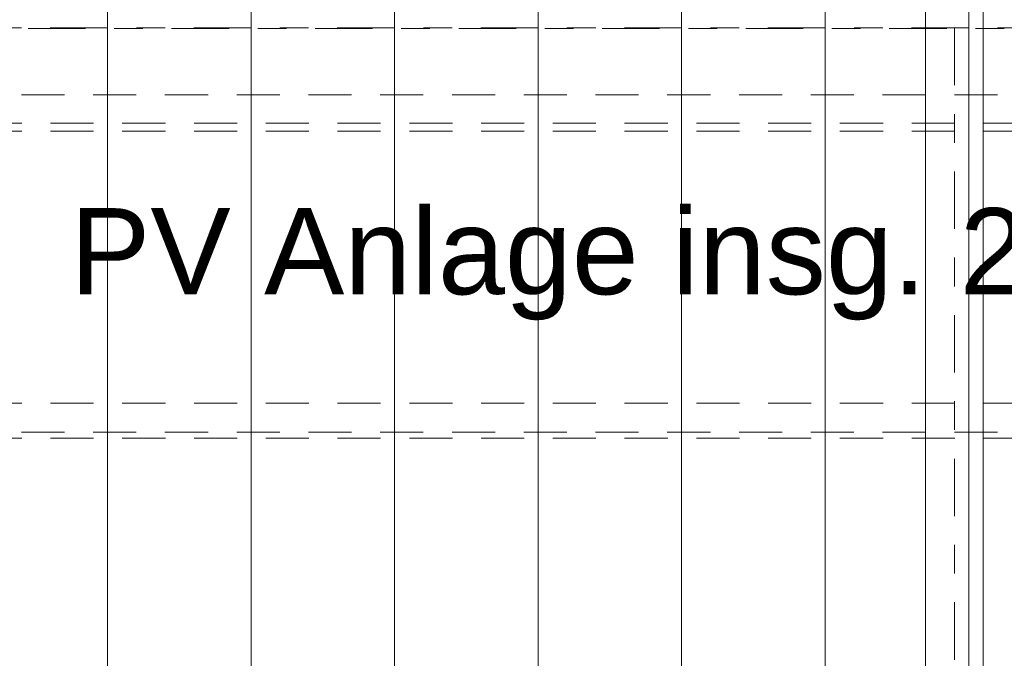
# Model space of a CAD drawing. Header units: metres. Extents: x -167 to 233, y -155 to 122.
# Tile 71 of 96: x 39.5 to 42.93, y 36.4 to 38.62. Entities that reach past the tile are written whole.
import ezdxf
from ezdxf.enums import TextEntityAlignment as Align

# ---------------------------------------------------------------- set-up
doc = ezdxf.new("R2010")
doc.units = ezdxf.units.M
doc.header["$MEASUREMENT"] = 0
for name, pattern in [('Achse', [0.4, 0.2, -0.1, 0, -0.1]), ('Raster', [0.4, 0.2, -0.1, 0, -0.1]), ('Strichlinie_ eng', [0.23, 0.15, -0.08])]:
    doc.linetypes.add(name, pattern=pattern)
for name, color, linetype in [('20 Träger', 7, 'Continuous'), ('30 Dachaufbau', 7, 'Continuous'), ('30 Dachkonstruktion massiv', 7, 'Continuous'), ('70 PV-Anlage', 7, 'Continuous'), ('90 Achsraster', 7, 'Continuous'), ('90 Allgemein Beschriftung', 7, 'Continuous')]:
    doc.layers.add(name, color=color, linetype=linetype)
doc.styles.add('ERSTELLTER_STIL_1', font='arial.ttf')
doc.styles.add('ERSTELLTER_STIL_2', font='arial.ttf')

# ---------------------------------------------------------------- blocks, each defined once
blk = doc.blocks.new('Standard-Rastermarker_137')
at = {"layer": '90 Achsraster', "color": 14, "linetype": 'Raster', "lineweight": 18, "true_color": 0xa80000}
blk.add_line((1, 0), (24.7309, 0), dxfattribs=at)
at = {"layer": '90 Achsraster', "color": 14, "lineweight": 18, "true_color": 0xa80000, "style": 'ERSTELLTER_STIL_1'}
for tag, p in [('AC_MarkerText_1_0', (-0.5686, -0.0686)), ('AC_MarkerText_1_1', (25.8623, -0.0686))]:
    blk.add_attdef(tag, text='', height=0.3, rotation=90, dxfattribs=at).set_placement(p, align=Align.TOP_CENTER)
blk = doc.blocks.new('Standard-Rastermarker_139')
at = {"layer": '90 Achsraster', "color": 14, "linetype": 'Raster', "lineweight": 18, "true_color": 0xa80000}
blk.add_line((1, 0), (45.4427, 0), dxfattribs=at)
at = {"layer": '90 Achsraster', "color": 14, "lineweight": 18, "true_color": 0xa80000, "style": 'ERSTELLTER_STIL_1'}
for tag, p in [('AC_MarkerText_1_0', (-0.35, 0.15)), ('AC_MarkerText_1_1', (46.7927, 0.15))]:
    blk.add_attdef(tag, text='', height=0.3, dxfattribs=at).set_placement(p, align=Align.TOP_CENTER)
blk = doc.blocks.new('Lattung 27_2')
at = {"layer": '30 Dachkonstruktion massiv', "color": 7, "linetype": 'Strichlinie_ eng', "lineweight": 13}
for p, q in [((40.5014, 6.516), (0, 6.516)), ((0, 6.4946), (40.5014, 6.4946)), ((40.5014, 6.3936), (0, 6.3936)), ((40.5014, 5.4465), (0, 5.4465)), ((40.5014, 5.4186), (0, 5.4186)), ((0, 5.3196), (40.5014, 5.3196))]:
    blk.add_line(p, q, dxfattribs=at)
blk = doc.blocks.new('*X219', base_point=(27236.1321, 33357.279))
at = {"layer": '30 Dachaufbau', "color": 7, "linetype": 'Continuous', "lineweight": 13}
for p, q in [((39.8011, 38.6815), (39.8011, 38.6172)), ((39.8011, 38.6815), (39.8011, 38.6172)), ((40.3011, 38.6815), (40.3011, 38.6172)), ((40.3011, 38.6815), (40.3011, 38.6172)), ((40.8011, 38.6815), (40.8011, 38.6172)), ((40.8011, 38.6815), (40.8011, 38.6172)), ((41.3011, 38.6815), (41.3011, 38.6172)), ((41.3011, 38.6815), (41.3011, 38.6172)), ((41.8011, 38.6815), (41.8011, 38.6172)), ((41.8011, 38.6815), (41.8011, 38.6172)), ((42.3011, 38.6815), (42.3011, 38.6172)), ((42.3011, 38.6815), (42.3011, 38.6172)), ((42.8011, 38.6815), (42.8011, 38.6172)), ((42.8011, 38.6815), (42.8011, 38.6172)), ((39.8011, 38.6172), (39.8011, 38.5528)), ((39.8011, 38.6172), (39.8011, 38.5528)), ((40.3011, 38.6172), (40.3011, 38.5528)), ((40.3011, 38.6172), (40.3011, 38.5528)), ((40.8011, 38.6172), (40.8011, 38.5528)), ((40.8011, 38.6172), (40.8011, 38.5528)), ((41.3011, 38.6172), (41.3011, 38.5528)), ((41.3011, 38.6172), (41.3011, 38.5528)), ((41.8011, 38.6172), (41.8011, 38.5528)), ((41.8011, 38.6172), (41.8011, 38.5528)), ((42.3011, 38.6172), (42.3011, 38.5528)), ((42.3011, 38.6172), (42.3011, 38.5528)), ((42.8011, 38.6172), (42.8011, 38.5528)), ((42.8011, 38.6172), (42.8011, 38.5528)), ((39.8011, 38.5528), (39.8011, 38.4884)), ((39.8011, 38.5528), (39.8011, 38.4884)), ((40.3011, 38.5528), (40.3011, 38.4884)), ((40.3011, 38.5528), (40.3011, 38.4884)), ((40.8011, 38.5528), (40.8011, 38.4884)), ((40.8011, 38.5528), (40.8011, 38.4884)), ((41.3011, 38.5528), (41.3011, 38.4884)), ((41.3011, 38.5528), (41.3011, 38.4884)), ((41.8011, 38.5528), (41.8011, 38.4884)), ((41.8011, 38.5528), (41.8011, 38.4884)), ((42.3011, 38.5528), (42.3011, 38.4884)), ((42.3011, 38.5528), (42.3011, 38.4884)), ((42.8011, 38.5528), (42.8011, 38.4884)), ((42.8011, 38.5528), (42.8011, 38.4884)), ((39.8011, 38.4884), (39.8011, 38.4241)), ((39.8011, 38.4884), (39.8011, 38.4241)), ((40.3011, 38.4884), (40.3011, 38.4241)), ((40.3011, 38.4884), (40.3011, 38.4241)), ((40.8011, 38.4884), (40.8011, 38.4241)), ((40.8011, 38.4884), (40.8011, 38.4241)), ((41.3011, 38.4884), (41.3011, 38.4241)), ((41.3011, 38.4884), (41.3011, 38.4241)), ((41.8011, 38.4884), (41.8011, 38.4241)), ((41.8011, 38.4884), (41.8011, 38.4241)), ((42.3011, 38.4884), (42.3011, 38.4241)), ((42.3011, 38.4884), (42.3011, 38.4241)), ((42.8011, 38.4884), (42.8011, 38.4241)), ((42.8011, 38.4884), (42.8011, 38.4241)), ((39.8011, 38.4241), (39.8011, 38.3597)), ((39.8011, 38.4241), (39.8011, 38.3597)), ((40.3011, 38.4241), (40.3011, 38.3597)), ((40.3011, 38.4241), (40.3011, 38.3597)), ((40.8011, 38.4241), (40.8011, 38.3597)), ((40.8011, 38.4241), (40.8011, 38.3597)), ((41.3011, 38.4241), (41.3011, 38.3597)), ((41.3011, 38.4241), (41.3011, 38.3597)), ((41.8011, 38.4241), (41.8011, 38.3597)), ((41.8011, 38.4241), (41.8011, 38.3597)), ((42.3011, 38.4241), (42.3011, 38.3597)), ((42.3011, 38.4241), (42.3011, 38.3597)), ((42.8011, 38.4241), (42.8011, 38.3597)), ((42.8011, 38.4241), (42.8011, 38.3597)), ((39.8011, 38.3597), (39.8011, 38.2953)), ((39.8011, 38.3597), (39.8011, 38.2953)), ((40.3011, 38.3597), (40.3011, 38.2953)), ((40.3011, 38.3597), (40.3011, 38.2953)), ((40.8011, 38.3597), (40.8011, 38.2953)), ((40.8011, 38.3597), (40.8011, 38.2953)), ((41.3011, 38.3597), (41.3011, 38.2953)), ((41.3011, 38.3597), (41.3011, 38.2953)), ((41.8011, 38.3597), (41.8011, 38.2953)), ((41.8011, 38.3597), (41.8011, 38.2953)), ((42.3011, 38.3597), (42.3011, 38.2953)), ((42.3011, 38.3597), (42.3011, 38.2953)), ((42.8011, 38.3597), (42.8011, 38.2953)), ((42.8011, 38.3597), (42.8011, 38.2953)), ((39.8011, 38.2953), (39.8011, 38.231)), ((39.8011, 38.2953), (39.8011, 38.231)), ((40.3011, 38.2953), (40.3011, 38.231)), ((40.3011, 38.2953), (40.3011, 38.231)), ((40.8011, 38.2953), (40.8011, 38.231)), ((40.8011, 38.2953), (40.8011, 38.231)), ((41.3011, 38.2953), (41.3011, 38.231)), ((41.3011, 38.2953), (41.3011, 38.231)), ((41.8011, 38.2953), (41.8011, 38.231)), ((41.8011, 38.2953), (41.8011, 38.231)), ((42.3011, 38.2953), (42.3011, 38.231)), ((42.3011, 38.2953), (42.3011, 38.231)), ((42.8011, 38.2953), (42.8011, 38.231)), ((42.8011, 38.2953), (42.8011, 38.231)), ((39.8011, 38.231), (39.8011, 38.1666)), ((39.8011, 38.231), (39.8011, 38.1666)), ((40.3011, 38.231), (40.3011, 38.1666)), ((40.3011, 38.231), (40.3011, 38.1666)), ((40.8011, 38.231), (40.8011, 38.1666)), ((40.8011, 38.231), (40.8011, 38.1666)), ((41.3011, 38.231), (41.3011, 38.1666)), ((41.3011, 38.231), (41.3011, 38.1666)), ((41.8011, 38.231), (41.8011, 38.1666)), ((41.8011, 38.231), (41.8011, 38.1666)), ((42.3011, 38.231), (42.3011, 38.1666)), ((42.3011, 38.231), (42.3011, 38.1666)), ((42.8011, 38.231), (42.8011, 38.1666)), ((42.8011, 38.231), (42.8011, 38.1666)), ((39.8011, 38.1666), (39.8011, 38.1022)), ((39.8011, 38.1666), (39.8011, 38.1022)), ((40.3011, 38.1666), (40.3011, 38.1022)), ((40.3011, 38.1666), (40.3011, 38.1022)), ((40.8011, 38.1666), (40.8011, 38.1022)), ((40.8011, 38.1666), (40.8011, 38.1022)), ((41.3011, 38.1666), (41.3011, 38.1022)), ((41.3011, 38.1666), (41.3011, 38.1022)), ((41.8011, 38.1666), (41.8011, 38.1022)), ((41.8011, 38.1666), (41.8011, 38.1022)), ((42.3011, 38.1666), (42.3011, 38.1022)), ((42.3011, 38.1666), (42.3011, 38.1022)), ((42.8011, 38.1666), (42.8011, 38.1022)), ((42.8011, 38.1666), (42.8011, 38.1022)), ((39.8011, 38.1022), (39.8011, 38.0379)), ((39.8011, 38.1022), (39.8011, 38.0379)), ((40.3011, 38.1022), (40.3011, 38.0379)), ((40.3011, 38.1022), (40.3011, 38.0379)), ((40.8011, 38.1022), (40.8011, 38.0379)), ((40.8011, 38.1022), (40.8011, 38.0379)), ((41.3011, 38.1022), (41.3011, 38.0379)), ((41.3011, 38.1022), (41.3011, 38.0379)), ((41.8011, 38.1022), (41.8011, 38.0379)), ((41.8011, 38.1022), (41.8011, 38.0379)), ((42.3011, 38.1022), (42.3011, 38.0379)), ((42.3011, 38.1022), (42.3011, 38.0379)), ((42.8011, 38.1022), (42.8011, 38.0379)), ((42.8011, 38.1022), (42.8011, 38.0379)), ((39.8011, 38.0379), (39.8011, 37.9735)), ((39.8011, 38.0379), (39.8011, 37.9735)), ((40.3011, 38.0379), (40.3011, 37.9735)), ((40.3011, 38.0379), (40.3011, 37.9735)), ((40.8011, 38.0379), (40.8011, 37.9735)), ((40.8011, 38.0379), (40.8011, 37.9735)), ((41.3011, 38.0379), (41.3011, 37.9735)), ((41.3011, 38.0379), (41.3011, 37.9735)), ((41.8011, 38.0379), (41.8011, 37.9735)), ((41.8011, 38.0379), (41.8011, 37.9735)), ((42.3011, 38.0379), (42.3011, 37.9735)), ((42.3011, 38.0379), (42.3011, 37.9735)), ((42.8011, 38.0379), (42.8011, 37.9735)), ((42.8011, 38.0379), (42.8011, 37.9735)), ((39.8011, 37.9735), (39.8011, 37.9091)), ((39.8011, 37.9735), (39.8011, 37.9091)), ((40.3011, 37.9735), (40.3011, 37.9091)), ((40.3011, 37.9735), (40.3011, 37.9091)), ((40.8011, 37.9735), (40.8011, 37.9091)), ((40.8011, 37.9735), (40.8011, 37.9091)), ((41.3011, 37.9735), (41.3011, 37.9091)), ((41.3011, 37.9735), (41.3011, 37.9091)), ((41.8011, 37.9735), (41.8011, 37.9091)), ((41.8011, 37.9735), (41.8011, 37.9091)), ((42.3011, 37.9735), (42.3011, 37.9091)), ((42.3011, 37.9735), (42.3011, 37.9091)), ((42.8011, 37.9735), (42.8011, 37.9091)), ((42.8011, 37.9735), (42.8011, 37.9091)), ((39.8011, 37.9091), (39.8011, 37.8448)), ((39.8011, 37.9091), (39.8011, 37.8448)), ((40.3011, 37.9091), (40.3011, 37.8448)), ((40.3011, 37.9091), (40.3011, 37.8448)), ((40.8011, 37.9091), (40.8011, 37.8448)), ((40.8011, 37.9091), (40.8011, 37.8448)), ((41.3011, 37.9091), (41.3011, 37.8448)), ((41.3011, 37.9091), (41.3011, 37.8448)), ((41.8011, 37.9091), (41.8011, 37.8448)), ((41.8011, 37.9091), (41.8011, 37.8448)), ((42.3011, 37.9091), (42.3011, 37.8448)), ((42.3011, 37.9091), (42.3011, 37.8448)), ((42.8011, 37.9091), (42.8011, 37.8448)), ((42.8011, 37.9091), (42.8011, 37.8448)), ((39.8011, 37.8448), (39.8011, 37.7804)), ((39.8011, 37.8448), (39.8011, 37.7804)), ((40.3011, 37.8448), (40.3011, 37.7804)), ((40.3011, 37.8448), (40.3011, 37.7804)), ((40.8011, 37.8448), (40.8011, 37.7804)), ((40.8011, 37.8448), (40.8011, 37.7804)), ((41.3011, 37.8448), (41.3011, 37.7804)), ((41.3011, 37.8448), (41.3011, 37.7804)), ((41.8011, 37.8448), (41.8011, 37.7804)), ((41.8011, 37.8448), (41.8011, 37.7804)), ((42.3011, 37.8448), (42.3011, 37.7804)), ((42.3011, 37.8448), (42.3011, 37.7804)), ((42.8011, 37.8448), (42.8011, 37.7804)), ((42.8011, 37.8448), (42.8011, 37.7804)), ((39.8011, 37.7804), (39.8011, 37.716)), ((39.8011, 37.7804), (39.8011, 37.716)), ((40.3011, 37.7804), (40.3011, 37.716)), ((40.3011, 37.7804), (40.3011, 37.716)), ((40.8011, 37.7804), (40.8011, 37.716)), ((40.8011, 37.7804), (40.8011, 37.716)), ((41.3011, 37.7804), (41.3011, 37.716)), ((41.3011, 37.7804), (41.3011, 37.716)), ((41.8011, 37.7804), (41.8011, 37.716)), ((41.8011, 37.7804), (41.8011, 37.716)), ((42.3011, 37.7804), (42.3011, 37.716)), ((42.3011, 37.7804), (42.3011, 37.716)), ((42.8011, 37.7804), (42.8011, 37.716)), ((42.8011, 37.7804), (42.8011, 37.716)), ((39.8011, 37.716), (39.8011, 37.6517)), ((39.8011, 37.716), (39.8011, 37.6517)), ((40.3011, 37.716), (40.3011, 37.6517)), ((40.3011, 37.716), (40.3011, 37.6517)), ((40.8011, 37.716), (40.8011, 37.6517)), ((40.8011, 37.716), (40.8011, 37.6517)), ((41.3011, 37.716), (41.3011, 37.6517)), ((41.3011, 37.716), (41.3011, 37.6517)), ((41.8011, 37.716), (41.8011, 37.6517)), ((41.8011, 37.716), (41.8011, 37.6517)), ((42.3011, 37.716), (42.3011, 37.6517)), ((42.3011, 37.716), (42.3011, 37.6517)), ((42.8011, 37.716), (42.8011, 37.6517)), ((42.8011, 37.716), (42.8011, 37.6517)), ((39.8011, 37.6517), (39.8011, 37.5873)), ((39.8011, 37.6517), (39.8011, 37.5873)), ((40.3011, 37.6517), (40.3011, 37.5873)), ((40.3011, 37.6517), (40.3011, 37.5873)), ((40.8011, 37.6517), (40.8011, 37.5873)), ((40.8011, 37.6517), (40.8011, 37.5873)), ((41.3011, 37.6517), (41.3011, 37.5873)), ((41.3011, 37.6517), (41.3011, 37.5873)), ((41.8011, 37.6517), (41.8011, 37.5873)), ((41.8011, 37.6517), (41.8011, 37.5873)), ((42.3011, 37.6517), (42.3011, 37.5873)), ((42.3011, 37.6517), (42.3011, 37.5873)), ((42.8011, 37.6517), (42.8011, 37.5873)), ((42.8011, 37.6517), (42.8011, 37.5873)), ((39.8011, 37.5873), (39.8011, 37.5229)), ((39.8011, 37.5873), (39.8011, 37.5229)), ((40.3011, 37.5873), (40.3011, 37.5229)), ((40.3011, 37.5873), (40.3011, 37.5229)), ((40.8011, 37.5873), (40.8011, 37.5229)), ((40.8011, 37.5873), (40.8011, 37.5229)), ((41.3011, 37.5873), (41.3011, 37.5229)), ((41.3011, 37.5873), (41.3011, 37.5229)), ((41.8011, 37.5873), (41.8011, 37.5229)), ((41.8011, 37.5873), (41.8011, 37.5229)), ((42.3011, 37.5873), (42.3011, 37.5229)), ((42.3011, 37.5873), (42.3011, 37.5229)), ((42.8011, 37.5873), (42.8011, 37.5229)), ((42.8011, 37.5873), (42.8011, 37.5229)), ((39.8011, 37.5229), (39.8011, 37.4586)), ((39.8011, 37.5229), (39.8011, 37.4586)), ((40.3011, 37.5229), (40.3011, 37.4586)), ((40.3011, 37.5229), (40.3011, 37.4586)), ((40.8011, 37.5229), (40.8011, 37.4586)), ((40.8011, 37.5229), (40.8011, 37.4586)), ((41.3011, 37.5229), (41.3011, 37.4586)), ((41.3011, 37.5229), (41.3011, 37.4586)), ((41.8011, 37.5229), (41.8011, 37.4586)), ((41.8011, 37.5229), (41.8011, 37.4586)), ((42.3011, 37.5229), (42.3011, 37.4586)), ((42.3011, 37.5229), (42.3011, 37.4586)), ((42.8011, 37.5229), (42.8011, 37.4586)), ((42.8011, 37.5229), (42.8011, 37.4586)), ((39.8011, 37.4586), (39.8011, 37.3942)), ((39.8011, 37.4586), (39.8011, 37.3942)), ((40.3011, 37.4586), (40.3011, 37.3942)), ((40.3011, 37.4586), (40.3011, 37.3942)), ((40.8011, 37.4586), (40.8011, 37.3942)), ((40.8011, 37.4586), (40.8011, 37.3942)), ((41.3011, 37.4586), (41.3011, 37.3942)), ((41.3011, 37.4586), (41.3011, 37.3942)), ((41.8011, 37.4586), (41.8011, 37.3942)), ((41.8011, 37.4586), (41.8011, 37.3942)), ((42.3011, 37.4586), (42.3011, 37.3942)), ((42.3011, 37.4586), (42.3011, 37.3942)), ((42.8011, 37.4586), (42.8011, 37.3942)), ((42.8011, 37.4586), (42.8011, 37.3942)), ((39.8011, 37.3942), (39.8011, 37.3298)), ((39.8011, 37.3942), (39.8011, 37.3298)), ((40.3011, 37.3942), (40.3011, 37.3298)), ((40.3011, 37.3942), (40.3011, 37.3298)), ((40.8011, 37.3942), (40.8011, 37.3298)), ((40.8011, 37.3942), (40.8011, 37.3298)), ((41.3011, 37.3942), (41.3011, 37.3298)), ((41.3011, 37.3942), (41.3011, 37.3298)), ((41.8011, 37.3942), (41.8011, 37.3298)), ((41.8011, 37.3942), (41.8011, 37.3298)), ((42.3011, 37.3942), (42.3011, 37.3298)), ((42.3011, 37.3942), (42.3011, 37.3298)), ((42.8011, 37.3942), (42.8011, 37.3298)), ((42.8011, 37.3942), (42.8011, 37.3298)), ((39.8011, 37.3298), (39.8011, 37.2655)), ((39.8011, 37.3298), (39.8011, 37.2655)), ((40.3011, 37.3298), (40.3011, 37.2655)), ((40.3011, 37.3298), (40.3011, 37.2655)), ((40.8011, 37.3298), (40.8011, 37.2655)), ((40.8011, 37.3298), (40.8011, 37.2655)), ((41.3011, 37.3298), (41.3011, 37.2655)), ((41.3011, 37.3298), (41.3011, 37.2655)), ((41.8011, 37.3298), (41.8011, 37.2655)), ((41.8011, 37.3298), (41.8011, 37.2655)), ((42.3011, 37.3298), (42.3011, 37.2655)), ((42.3011, 37.3298), (42.3011, 37.2655)), ((42.8011, 37.3298), (42.8011, 37.2655)), ((42.8011, 37.3298), (42.8011, 37.2655)), ((39.8011, 37.2655), (39.8011, 37.2011)), ((39.8011, 37.2655), (39.8011, 37.2011)), ((40.3011, 37.2655), (40.3011, 37.2011)), ((40.3011, 37.2655), (40.3011, 37.2011)), ((40.8011, 37.2655), (40.8011, 37.2011)), ((40.8011, 37.2655), (40.8011, 37.2011)), ((41.3011, 37.2655), (41.3011, 37.2011)), ((41.3011, 37.2655), (41.3011, 37.2011)), ((41.8011, 37.2655), (41.8011, 37.2011)), ((41.8011, 37.2655), (41.8011, 37.2011)), ((42.3011, 37.2655), (42.3011, 37.2011)), ((42.3011, 37.2655), (42.3011, 37.2011)), ((42.8011, 37.2655), (42.8011, 37.2011)), ((42.8011, 37.2655), (42.8011, 37.2011)), ((39.8011, 37.2011), (39.8011, 37.1367)), ((39.8011, 37.2011), (39.8011, 37.1367)), ((40.3011, 37.2011), (40.3011, 37.1367)), ((40.3011, 37.2011), (40.3011, 37.1367)), ((40.8011, 37.2011), (40.8011, 37.1367)), ((40.8011, 37.2011), (40.8011, 37.1367)), ((41.3011, 37.2011), (41.3011, 37.1367)), ((41.3011, 37.2011), (41.3011, 37.1367)), ((41.8011, 37.2011), (41.8011, 37.1367)), ((41.8011, 37.2011), (41.8011, 37.1367)), ((42.3011, 37.2011), (42.3011, 37.1367)), ((42.3011, 37.2011), (42.3011, 37.1367)), ((42.8011, 37.2011), (42.8011, 37.1367)), ((42.8011, 37.2011), (42.8011, 37.1367)), ((39.8011, 37.1367), (39.8011, 37.0724)), ((39.8011, 37.1367), (39.8011, 37.0724)), ((40.3011, 37.1367), (40.3011, 37.0724)), ((40.3011, 37.1367), (40.3011, 37.0724)), ((40.8011, 37.1367), (40.8011, 37.0724)), ((40.8011, 37.1367), (40.8011, 37.0724)), ((41.3011, 37.1367), (41.3011, 37.0724)), ((41.3011, 37.1367), (41.3011, 37.0724)), ((41.8011, 37.1367), (41.8011, 37.0724)), ((41.8011, 37.1367), (41.8011, 37.0724)), ((42.3011, 37.1367), (42.3011, 37.0724)), ((42.3011, 37.1367), (42.3011, 37.0724)), ((42.8011, 37.1367), (42.8011, 37.0724)), ((42.8011, 37.1367), (42.8011, 37.0724)), ((39.8011, 37.0724), (39.8011, 37.008)), ((39.8011, 37.0724), (39.8011, 37.008)), ((40.3011, 37.0724), (40.3011, 37.008)), ((40.3011, 37.0724), (40.3011, 37.008)), ((40.8011, 37.0724), (40.8011, 37.008)), ((40.8011, 37.0724), (40.8011, 37.008)), ((41.3011, 37.0724), (41.3011, 37.008)), ((41.3011, 37.0724), (41.3011, 37.008)), ((41.8011, 37.0724), (41.8011, 37.008)), ((41.8011, 37.0724), (41.8011, 37.008)), ((42.3011, 37.0724), (42.3011, 37.008)), ((42.3011, 37.0724), (42.3011, 37.008)), ((42.8011, 37.0724), (42.8011, 37.008)), ((42.8011, 37.0724), (42.8011, 37.008)), ((39.8011, 37.008), (39.8011, 36.9436)), ((39.8011, 37.008), (39.8011, 36.9436)), ((40.3011, 37.008), (40.3011, 36.9436)), ((40.3011, 37.008), (40.3011, 36.9436)), ((40.8011, 37.008), (40.8011, 36.9436)), ((40.8011, 37.008), (40.8011, 36.9436)), ((41.3011, 37.008), (41.3011, 36.9436)), ((41.3011, 37.008), (41.3011, 36.9436)), ((41.8011, 37.008), (41.8011, 36.9436)), ((41.8011, 37.008), (41.8011, 36.9436)), ((42.3011, 37.008), (42.3011, 36.9436)), ((42.3011, 37.008), (42.3011, 36.9436)), ((42.8011, 37.008), (42.8011, 36.9436)), ((42.8011, 37.008), (42.8011, 36.9436)), ((39.8011, 36.9436), (39.8011, 36.8793)), ((39.8011, 36.9436), (39.8011, 36.8793)), ((40.3011, 36.9436), (40.3011, 36.8793)), ((40.3011, 36.9436), (40.3011, 36.8793)), ((40.8011, 36.9436), (40.8011, 36.8793)), ((40.8011, 36.9436), (40.8011, 36.8793)), ((41.3011, 36.9436), (41.3011, 36.8793)), ((41.3011, 36.9436), (41.3011, 36.8793)), ((41.8011, 36.9436), (41.8011, 36.8793)), ((41.8011, 36.9436), (41.8011, 36.8793)), ((42.3011, 36.9436), (42.3011, 36.8793)), ((42.3011, 36.9436), (42.3011, 36.8793)), ((42.8011, 36.9436), (42.8011, 36.8793)), ((42.8011, 36.9436), (42.8011, 36.8793)), ((39.8011, 36.8793), (39.8011, 36.8149)), ((39.8011, 36.8793), (39.8011, 36.8149)), ((40.3011, 36.8793), (40.3011, 36.8149)), ((40.3011, 36.8793), (40.3011, 36.8149)), ((40.8011, 36.8793), (40.8011, 36.8149)), ((40.8011, 36.8793), (40.8011, 36.8149)), ((41.3011, 36.8793), (41.3011, 36.8149)), ((41.3011, 36.8793), (41.3011, 36.8149)), ((41.8011, 36.8793), (41.8011, 36.8149)), ((41.8011, 36.8793), (41.8011, 36.8149)), ((42.3011, 36.8793), (42.3011, 36.8149)), ((42.3011, 36.8793), (42.3011, 36.8149)), ((42.8011, 36.8793), (42.8011, 36.8149)), ((42.8011, 36.8793), (42.8011, 36.8149)), ((39.8011, 36.8149), (39.8011, 36.7505)), ((39.8011, 36.8149), (39.8011, 36.7505)), ((40.3011, 36.8149), (40.3011, 36.7505)), ((40.3011, 36.8149), (40.3011, 36.7505)), ((40.8011, 36.8149), (40.8011, 36.7505)), ((40.8011, 36.8149), (40.8011, 36.7505)), ((41.3011, 36.8149), (41.3011, 36.7505)), ((41.3011, 36.8149), (41.3011, 36.7505)), ((41.8011, 36.8149), (41.8011, 36.7505)), ((41.8011, 36.8149), (41.8011, 36.7505)), ((42.3011, 36.8149), (42.3011, 36.7505)), ((42.3011, 36.8149), (42.3011, 36.7505)), ((42.8011, 36.8149), (42.8011, 36.7505)), ((42.8011, 36.8149), (42.8011, 36.7505)), ((39.8011, 36.7505), (39.8011, 36.6862)), ((39.8011, 36.7505), (39.8011, 36.6862)), ((40.3011, 36.7505), (40.3011, 36.6862)), ((40.3011, 36.7505), (40.3011, 36.6862)), ((40.8011, 36.7505), (40.8011, 36.6862)), ((40.8011, 36.7505), (40.8011, 36.6862)), ((41.3011, 36.7505), (41.3011, 36.6862)), ((41.3011, 36.7505), (41.3011, 36.6862)), ((41.8011, 36.7505), (41.8011, 36.6862)), ((41.8011, 36.7505), (41.8011, 36.6862)), ((42.3011, 36.7505), (42.3011, 36.6862)), ((42.3011, 36.7505), (42.3011, 36.6862)), ((42.8011, 36.7505), (42.8011, 36.6862)), ((42.8011, 36.7505), (42.8011, 36.6862)), ((39.8011, 36.6862), (39.8011, 36.6218)), ((39.8011, 36.6862), (39.8011, 36.6218)), ((40.3011, 36.6862), (40.3011, 36.6218)), ((40.3011, 36.6862), (40.3011, 36.6218)), ((40.8011, 36.6862), (40.8011, 36.6218)), ((40.8011, 36.6862), (40.8011, 36.6218)), ((41.3011, 36.6862), (41.3011, 36.6218)), ((41.3011, 36.6862), (41.3011, 36.6218)), ((41.8011, 36.6862), (41.8011, 36.6218)), ((41.8011, 36.6862), (41.8011, 36.6218)), ((42.3011, 36.6862), (42.3011, 36.6218)), ((42.3011, 36.6862), (42.3011, 36.6218)), ((42.8011, 36.6862), (42.8011, 36.6218)), ((42.8011, 36.6862), (42.8011, 36.6218)), ((39.8011, 36.6218), (39.8011, 36.5574)), ((39.8011, 36.6218), (39.8011, 36.5574)), ((40.3011, 36.6218), (40.3011, 36.5574)), ((40.3011, 36.6218), (40.3011, 36.5574)), ((40.8011, 36.6218), (40.8011, 36.5574)), ((40.8011, 36.6218), (40.8011, 36.5574)), ((41.3011, 36.6218), (41.3011, 36.5574)), ((41.3011, 36.6218), (41.3011, 36.5574)), ((41.8011, 36.6218), (41.8011, 36.5574)), ((41.8011, 36.6218), (41.8011, 36.5574)), ((42.3011, 36.6218), (42.3011, 36.5574)), ((42.3011, 36.6218), (42.3011, 36.5574)), ((42.8011, 36.6218), (42.8011, 36.5574)), ((42.8011, 36.6218), (42.8011, 36.5574)), ((39.8011, 36.5574), (39.8011, 36.4931)), ((39.8011, 36.5574), (39.8011, 36.4931)), ((40.3011, 36.5574), (40.3011, 36.4931)), ((40.3011, 36.5574), (40.3011, 36.4931)), ((40.8011, 36.5574), (40.8011, 36.4931)), ((40.8011, 36.5574), (40.8011, 36.4931)), ((41.3011, 36.5574), (41.3011, 36.4931)), ((41.3011, 36.5574), (41.3011, 36.4931)), ((41.8011, 36.5574), (41.8011, 36.4931)), ((41.8011, 36.5574), (41.8011, 36.4931)), ((42.3011, 36.5574), (42.3011, 36.4931)), ((42.3011, 36.5574), (42.3011, 36.4931)), ((42.8011, 36.5574), (42.8011, 36.4931)), ((42.8011, 36.5574), (42.8011, 36.4931)), ((39.8011, 36.4931), (39.8011, 36.4287)), ((39.8011, 36.4931), (39.8011, 36.4287)), ((40.3011, 36.4931), (40.3011, 36.4287)), ((40.3011, 36.4931), (40.3011, 36.4287)), ((40.8011, 36.4931), (40.8011, 36.4287)), ((40.8011, 36.4931), (40.8011, 36.4287)), ((41.3011, 36.4931), (41.3011, 36.4287)), ((41.3011, 36.4931), (41.3011, 36.4287)), ((41.8011, 36.4931), (41.8011, 36.4287)), ((41.8011, 36.4931), (41.8011, 36.4287)), ((42.3011, 36.4931), (42.3011, 36.4287)), ((42.3011, 36.4931), (42.3011, 36.4287)), ((42.8011, 36.4931), (42.8011, 36.4287)), ((42.8011, 36.4931), (42.8011, 36.4287)), ((39.8011, 36.4287), (39.8011, 36.3643)), ((39.8011, 36.4287), (39.8011, 36.3643)), ((40.3011, 36.4287), (40.3011, 36.3643)), ((40.3011, 36.4287), (40.3011, 36.3643)), ((40.8011, 36.4287), (40.8011, 36.3643)), ((40.8011, 36.4287), (40.8011, 36.3643)), ((41.3011, 36.4287), (41.3011, 36.3643)), ((41.3011, 36.4287), (41.3011, 36.3643)), ((41.8011, 36.4287), (41.8011, 36.3643)), ((41.8011, 36.4287), (41.8011, 36.3643)), ((42.3011, 36.4287), (42.3011, 36.3643)), ((42.3011, 36.4287), (42.3011, 36.3643)), ((42.8011, 36.4287), (42.8011, 36.3643)), ((42.8011, 36.4287), (42.8011, 36.3643))]:
    blk.add_line(p, q, dxfattribs=at)
blk = doc.blocks.new('Solarkollektor - ACB_2')
at = {"layer": '70 PV-Anlage', "color": 7, "linetype": 'Achse', "lineweight": 13}
blk.add_line((39.55, 5.1237), (0, 5.1237), dxfattribs=at)

msp = doc.modelspace()

# ---------------------------------------------------------------- linework, layer by layer
at = {"layer": '20 Träger', "color": 7, "linetype": 'Continuous', "lineweight": 18}
for p, q in [((42.6511, 27.6397), (42.6511, 44.5397)), ((42.8511, 27.6397), (42.8511, 44.5397))]:
    msp.add_line(p, q, dxfattribs=at)

# ---------------------------------------------------------------- block references
at = {"layer": '30 Dachaufbau', "color": 7, "linetype": 'Continuous', "lineweight": 13}
msp.add_blockref('*X219', (27236.1321, 33357.279), dxfattribs=at)
at = {"layer": '30 Dachkonstruktion massiv', "color": 7, "linetype": 'Strichlinie_ eng', "lineweight": 18, "xscale": -1, "rotation": 180}
msp.add_blockref('Lattung 27_2', (17.5011, 43.6786), dxfattribs=at)
at = {"layer": '70 PV-Anlage', "color": 7, "linetype": 'Continuous', "lineweight": 13, "rotation": 180.0054744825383}
msp.add_blockref('Solarkollektor - ACB_2', (57.6511, 43.7172), dxfattribs=at)
at = {"layer": '90 Achsraster', "color": 7, "linetype": 'Continuous', "lineweight": 18, "rotation": 270}
msp.add_blockref('Standard-Rastermarker_137', (42.7515, 47.5916), dxfattribs=at)
at = {"layer": '90 Achsraster', "color": 7, "linetype": 'Continuous', "lineweight": 18}
msp.add_blockref('Standard-Rastermarker_139', (13.5244, 38.5897), dxfattribs=at)

# ---------------------------------------------------------------- texts
at = {"layer": '90 Allgemein Beschriftung', "color": 7, "linetype": 'Continuous', "lineweight": 13, "insert": (39.6711, 37.9639), "char_height": 0.3, "attachment_point": 1, "style": 'ERSTELLTER_STIL_2'}
msp.add_mtext('\\A1;{\\pql;\\fArial|b0|i0|c0|p0;\\W1.000000;PV Anlage \\fArial|b0|i0|c0|p0;\\W1.000000;insg. \\fArial|b0|i0|c0|p0;\\W1.000000;210 Module ca. 1,13 m *1,72 m}', dxfattribs=at)

doc.saveas('drawing.dxf')
